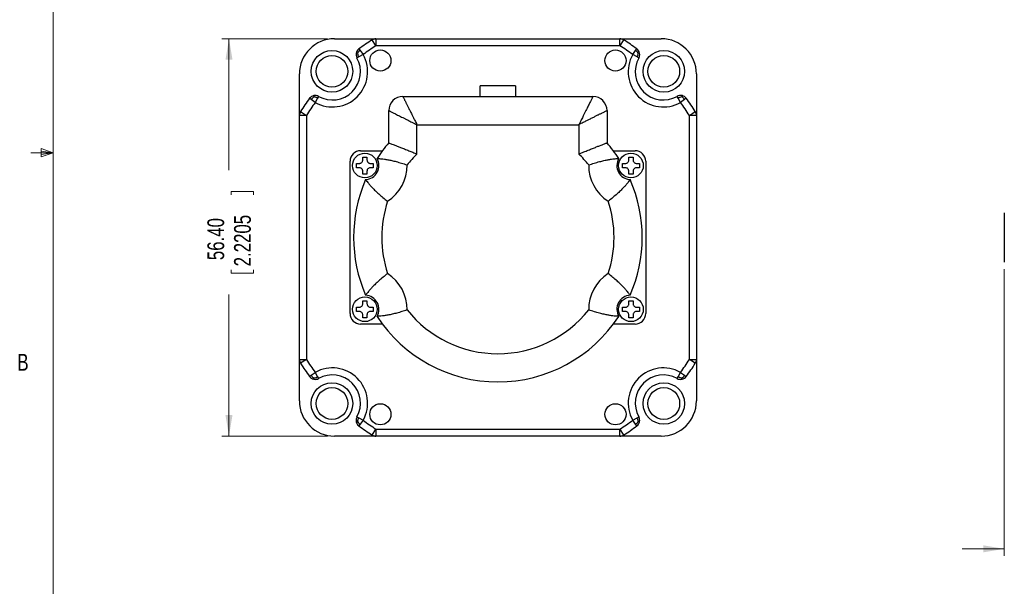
# Model space of a CAD drawing. Header units: millimetres. Extents: x 11 to 421, y 5 to 275.
# Tile 4 of 8: x 11 to 151, y 79 to 159. Entities that reach past the tile are written whole.
import ezdxf

# ---------------------------------------------------------------- set-up
doc = ezdxf.new("R2010")
doc.units = ezdxf.units.MM
doc.styles.add('SLDTEXTSTYLE0', font='TXT', dxfattribs={"width": 0.75})
doc.dimstyles.new('SLDDIMSTYLE0', dxfattribs={"dimtxt": 2.38125, "dimasz": 3, "dimexe": 0, "dimexo": 0.0625, "dimgap": 0.595313, "dimtad": 0, "dimrnd": 1e-09, "dimzin": 4, "dimdsep": 46, "dimtxsty": 'SLDTEXTSTYLE0', "dimsah": 1, "dimcen": 0.09, "dimadec": 0, "dimazin": 0, "dimtfac": 1, "dimtofl": 0, "dimtmove": 0, "dimatfit": 3, "dimfxl": 1, "dimtolj": 1, "dimtzin": 12, "dimarcsym": 0})
doc.dimstyles.new('SLDDIMSTYLE1', dxfattribs={"dimtxt": 2.38125, "dimasz": 3, "dimexe": 0, "dimexo": 0.0625, "dimgap": 0.595313, "dimtad": 0, "dimrnd": 1e-09, "dimzin": 12, "dimdsep": 46, "dimtxsty": 'SLDTEXTSTYLE0', "dimsah": 1, "dimcen": 0.09, "dimadec": 0, "dimazin": 0, "dimtfac": 1, "dimtofl": 0, "dimtmove": 0, "dimatfit": 3, "dimfxl": 1, "dimtolj": 1, "dimtzin": 12, "dimarcsym": 0})

# ---------------------------------------------------------------- blocks, each defined once
blk = doc.blocks.new('*D5')
at = {"color": 7, "linetype": 'Continuous', "lineweight": 0}
for p, q in [((151.03, 123.62), (151.03, 82.92)), ((171.03, 103.92), (171.03, 82.92)), ((151.03, 83.92), (145.03, 83.92)), ((155.35, 83.63), (155.35, 80.42)), ((155.35, 83.63), (155.83, 83.63)), ((166.95, 83.63), (166.47, 83.63)), ((166.95, 83.63), (166.95, 80.42)), ((171.03, 83.92), (177.03, 83.92)), ((155.35, 80.42), (155.83, 80.42)), ((166.95, 80.42), (166.47, 80.42))]:
    blk.add_line(p, q, dxfattribs=at)
for points in [[(151.03, 83.92), (148.03, 84.42), (148.03, 83.42)], [(171.03, 83.92), (174.03, 83.42), (174.03, 84.42)]]:
    blk.add_solid(points, dxfattribs=at)
at = {"color": 7, "linetype": 'Continuous', "lineweight": 0, "char_height": 2.381, "attachment_point": 1, "style": 'SLDTEXTSTYLE0'}
for s, insert in [('20', (159.39, 86.98)), ('0.7874', (156.32, 83.2))]:
    blk.add_mtext(s, dxfattribs=dict(at, insert=insert))
blk = doc.blocks.new('*D10')
at = {"color": 7, "linetype": 'Continuous', "lineweight": 0}
for p, q in [((54.89, 156.32), (39.89, 156.32)), ((40.89, 156.32), (40.89, 137.68)), ((41.18, 134.64), (44.39, 134.64)), ((41.18, 134.64), (41.18, 134.16)), ((44.39, 134.64), (44.39, 134.16)), ((41.18, 123.04), (41.18, 123.52)), ((44.39, 123.04), (44.39, 123.52)), ((41.18, 123.04), (44.39, 123.04)), ((40.89, 99.92), (40.89, 120.01)), ((54.89, 99.92), (39.89, 99.92))]:
    blk.add_line(p, q, dxfattribs=at)
for points in [[(40.89, 156.32), (40.39, 153.32), (41.39, 153.32)], [(40.89, 99.92), (41.39, 102.92), (40.39, 102.92)]]:
    blk.add_solid(points, dxfattribs=at)
at = {"color": 7, "linetype": 'Continuous', "lineweight": 0, "char_height": 2.381, "attachment_point": 1, "rotation": 90, "style": 'SLDTEXTSTYLE0'}
for s, insert in [('2.2205', (41.61, 124.01)), ('56.40', (37.82, 124.89))]:
    blk.add_mtext(s, dxfattribs=dict(at, insert=insert))

msp = doc.modelspace()

# ---------------------------------------------------------------- linework, layer by layer
at = {"color": 7, "linetype": 'Continuous', "lineweight": 0}
for p, q in [((15.907, 270.309), (15.907, 9.959)), ((15.907, 140.134), (12.732, 140.134)), ((14.2, 140.744), (14.2, 139.56)), ((15.907, 140.134), (14.2, 140.744)), ((15.907, 140.134), (14.2, 140.363)), ((15.907, 140.134), (14.2, 139.872)), ((15.907, 140.134), (14.2, 139.56))]:
    msp.add_line(p, q, dxfattribs=at)
at = {"color": 7, "linetype": 'Continuous', "lineweight": 30}
for p, q in [((55.893, 156.315), (61.766, 156.315)), ((61.766, 155.315), (61.229, 156.159)), ((61.766, 156.315), (96.42, 156.315)), ((61.766, 156.315), (61.766, 155.315)), ((96.42, 155.315), (61.766, 155.315)), ((96.42, 156.315), (102.293, 156.315)), ((96.42, 155.315), (96.42, 156.315)), ((96.957, 156.159), (96.42, 155.315)), ((59.946, 154.067), (59.329, 153.722)), ((59.352, 154.871), (59.526, 154.636)), ((59.526, 154.636), (59.946, 154.067)), ((98.24, 154.067), (98.66, 154.636)), ((98.857, 153.722), (98.24, 154.067)), ((98.66, 154.636), (98.833, 154.871)), ((59.329, 153.722), (59.073, 153.579)), ((99.113, 153.579), (98.857, 153.722)), ((50.893, 145.442), (50.893, 151.315)), ((107.293, 151.315), (107.293, 145.442)), ((76.593, 148.115), (76.593, 149.615)), ((81.593, 149.615), (76.593, 149.615)), ((81.593, 149.615), (81.593, 148.115)), ((52.573, 147.682), (52.337, 147.856)), ((53.142, 147.262), (52.573, 147.682)), ((53.487, 147.88), (53.142, 147.262)), ((53.63, 148.135), (53.487, 147.88)), ((65.593, 148.115), (92.593, 148.115)), ((104.699, 147.88), (104.556, 148.135)), ((105.044, 147.262), (104.699, 147.88)), ((105.613, 147.682), (105.044, 147.262)), ((105.849, 147.856), (105.613, 147.682)), ((51.049, 145.98), (51.893, 145.442)), ((63.593, 141.532), (63.593, 146.115)), ((94.593, 146.115), (94.593, 141.532)), ((106.293, 145.442), (107.136, 145.98)), ((50.893, 110.789), (50.893, 145.442)), ((51.893, 145.442), (50.893, 145.442)), ((51.893, 145.442), (51.893, 110.789)), ((67.593, 139.948), (67.593, 144.115)), ((67.593, 144.115), (90.593, 144.115)), ((90.593, 144.115), (90.593, 139.948)), ((106.293, 110.789), (106.293, 145.442)), ((107.293, 145.442), (106.293, 145.442)), ((107.293, 145.442), (107.293, 110.789)), ((59.593, 140.415), (62.693, 140.415)), ((95.493, 140.415), (98.593, 140.415)), ((58.093, 117.315), (58.093, 138.915)), ((100.093, 138.915), (100.093, 117.315)), ((151.033, 131.615), (151.033, 128.115)), ((151.033, 128.115), (151.033, 124.615)), ((62.693, 115.815), (59.593, 115.815)), ((98.593, 115.815), (95.493, 115.815)), ((50.893, 104.915), (50.893, 110.789)), ((50.893, 110.789), (51.893, 110.789)), ((51.893, 110.789), (51.049, 110.251)), ((106.293, 110.789), (107.293, 110.789)), ((107.136, 110.251), (106.293, 110.789)), ((107.293, 110.789), (107.293, 104.915)), ((52.337, 108.375), (52.573, 108.549)), ((52.573, 108.549), (53.142, 108.969)), ((53.142, 108.969), (53.487, 108.351)), ((53.487, 108.351), (53.63, 108.096)), ((104.556, 108.096), (104.699, 108.351)), ((104.699, 108.351), (105.044, 108.969)), ((105.044, 108.969), (105.613, 108.549)), ((105.613, 108.549), (105.849, 108.375)), ((59.073, 102.652), (59.329, 102.509)), ((59.329, 102.509), (59.946, 102.164)), ((59.946, 102.164), (59.526, 101.595)), ((98.24, 102.164), (98.857, 102.509)), ((98.66, 101.595), (98.24, 102.164)), ((98.857, 102.509), (99.113, 102.652)), ((59.526, 101.595), (59.352, 101.36)), ((61.229, 100.072), (61.766, 100.915)), ((61.766, 100.915), (61.766, 99.915)), ((61.766, 100.915), (96.42, 100.915)), ((96.42, 99.915), (96.42, 100.915)), ((96.42, 100.915), (96.957, 100.072)), ((98.833, 101.36), (98.66, 101.595)), ((61.766, 99.915), (55.893, 99.915)), ((96.42, 99.915), (61.766, 99.915)), ((102.293, 99.915), (96.42, 99.915))]:
    msp.add_line(p, q, dxfattribs=at)
for centre, radius in [((55.523, 151.685), 2.95), ((55.523, 151.685), 2.25), ((62.393, 153.215), 1.5), ((95.793, 153.215), 1.5), ((102.663, 151.685), 2.95), ((102.663, 151.685), 2.25), ((60.193, 138.315), 1.75), ((97.993, 138.315), 1.75), ((60.193, 117.915), 1.75), ((97.993, 117.915), 1.75), ((55.523, 104.545), 2.95), ((55.523, 104.545), 2.25), ((102.663, 104.545), 2.95), ((102.663, 104.545), 2.25), ((62.393, 103.015), 1.5), ((95.793, 103.015), 1.5)]:
    msp.add_circle(centre, radius, dxfattribs=at)
for centre, radius, start, end in [((55.893, 151.315), 5, 90, 180), ((79.093, 128.115), 33.25, 122.49793, 126.42027), ((79.093, 128.115), 32.25, 122.49793, 126.42027), ((61.766, 155.315), 1, 90, 122.49793), ((96.42, 155.315), 1, 57.50207, 90), ((79.093, 128.115), 32.25, 53.57973, 57.50207), ((79.093, 128.115), 33.25, 53.57973, 57.50207), ((102.293, 151.315), 5, 0, 90), ((55.581, 151.627), 5, 240.79406, 29.20594), ((59.946, 154.067), 1, 167.81311, 209.20594), ((59.946, 154.067), 1, 126.42027, 167.81311), ((102.604, 151.627), 5, 150.79406, 299.20594), ((98.24, 154.067), 1, 12.18689, 53.57973), ((98.24, 154.067), 1, 330.79406, 12.18689), ((55.581, 151.627), 4, 240.79406, 29.20594), ((102.604, 151.627), 4, 150.79406, 299.20594), ((79.093, 128.115), 33.25, 143.57973, 147.50207), ((79.093, 128.115), 32.25, 143.57973, 147.50207), ((53.142, 147.262), 1, 102.18689, 143.57973), ((53.142, 147.262), 1, 60.79406, 102.18689), ((65.593, 146.115), 2, 90, 180), ((92.593, 146.115), 2, 0, 90), ((105.044, 147.262), 1, 77.81311, 119.20594), ((79.093, 128.115), 32.25, 32.49793, 36.42027), ((105.044, 147.262), 1, 36.42027, 77.81311), ((79.093, 128.115), 33.25, 32.49793, 36.42027), ((51.893, 145.442), 1, 147.50207, 180), ((106.293, 145.442), 1, 0, 32.49793), ((79.093, 128.115), 20.5, 139.12136, 146.87797), ((79.093, 128.115), 20.5, 33.12203, 40.87864), ((59.593, 138.915), 1.5, 90, 180), ((79.093, 128.115), 16.5, 134.18439, 141.43087), ((79.093, 128.115), 16.5, 38.56913, 45.81561), ((98.593, 138.915), 1.5, 360, 90), ((60.193, 138.315), 2, 273.23406, 30.05601), ((97.993, 138.315), 2, 149.94399, 266.76594), ((60.193, 138.315), 6, 302.45864, 0.83144), ((97.993, 138.315), 6, 179.16856, 237.54136), ((79.093, 128.115), 20.5, 156.41211, 203.58789), ((79.093, 128.115), 20.5, 336.41211, 23.58789), ((79.093, 128.115), 16.5, 161.85921, 198.14079), ((79.093, 128.115), 16.5, 341.85921, 18.14079), ((60.193, 117.915), 6, 359.16856, 57.54136), ((97.993, 117.915), 6, 122.45864, 180.83144), ((60.193, 117.915), 2, 329.94399, 86.76594), ((97.993, 117.915), 2, 93.23406, 210.05601), ((79.093, 128.115), 16.5, 218.56913, 321.43087), ((59.593, 117.315), 1.5, 180, 270), ((79.093, 128.115), 20.5, 213.12203, 326.87797), ((98.593, 117.315), 1.5, 270, 0), ((51.893, 110.789), 1, 180, 212.49793), ((79.093, 128.115), 32.25, 212.49793, 216.42027), ((79.093, 128.115), 32.25, 323.57973, 327.50207), ((106.293, 110.789), 1, 327.50207, 360), ((79.093, 128.115), 33.25, 212.49793, 216.42027), ((55.581, 104.604), 5, 330.79406, 119.20594), ((102.604, 104.604), 5, 60.79406, 209.20594), ((79.093, 128.115), 33.25, 323.57973, 327.50207), ((53.142, 108.969), 1, 216.42027, 257.81311), ((53.142, 108.969), 1, 257.81311, 299.20594), ((55.581, 104.604), 4, 330.79406, 119.20594), ((102.604, 104.604), 4, 60.79406, 209.20594), ((105.044, 108.969), 1, 240.79406, 282.18689), ((105.044, 108.969), 1, 282.18689, 323.57973), ((55.893, 104.915), 5, 180, 270), ((102.293, 104.915), 5, 270, 0), ((59.946, 102.164), 1, 150.79406, 192.18689), ((79.093, 128.115), 32.25, 233.57973, 237.50207), ((79.093, 128.115), 32.25, 302.49793, 306.42027), ((98.24, 102.164), 1, 347.81311, 29.20594), ((59.946, 102.164), 1, 192.18689, 233.57973), ((79.093, 128.115), 33.25, 233.57973, 237.50207), ((79.093, 128.115), 33.25, 302.49793, 306.42027), ((98.24, 102.164), 1, 306.42027, 347.81311), ((61.766, 100.915), 1, 237.50207, 270), ((96.42, 100.915), 1, 270, 302.49793)]:
    msp.add_arc(centre, radius, start, end, dxfattribs=at)
for points, knots in [([(58.968, 154.278), (58.97, 154.277), (58.973, 154.277), (59.028, 154.265), (59.099, 154.249), (59.144, 154.24)], [0, 0, 0, 0, 0.303808, 0.5650774, 1, 1, 1, 1]), ([(59.526, 154.636), (59.479, 154.603), (59.391, 154.541), (59.256, 154.409), (59.187, 154.305), (59.144, 154.24)], [0, 0, 0, 0, 0.298018, 0.5586395, 1, 1, 1, 1]), ([(59.144, 154.24), (59.161, 154.142), (59.184, 154.009), (59.261, 153.835), (59.305, 153.761), (59.329, 153.722)], [0, 0, 0, 0, 0.5526781, 0.7595397, 1, 1, 1, 1]), ([(99.042, 154.24), (98.986, 154.322), (98.91, 154.434), (98.768, 154.56), (98.697, 154.609), (98.66, 154.636)], [0, 0, 0, 0, 0.5526781, 0.7595397, 1, 1, 1, 1]), ([(98.857, 153.722), (98.886, 153.771), (98.941, 153.863), (99.009, 154.04), (99.029, 154.162), (99.042, 154.24)], [0, 0, 0, 0, 0.298018, 0.5586395, 1, 1, 1, 1]), ([(99.217, 154.278), (99.215, 154.277), (99.212, 154.277), (99.158, 154.265), (99.086, 154.249), (99.042, 154.24)], [0, 0, 0, 0, 0.303808, 0.5650774, 1, 1, 1, 1]), ([(52.968, 148.065), (52.887, 148.009), (52.774, 147.933), (52.648, 147.79), (52.599, 147.72), (52.573, 147.682)], [0, 0, 0, 0, 0.5526781, 0.7595397, 1, 1, 1, 1]), ([(52.931, 148.24), (52.931, 148.238), (52.932, 148.235), (52.943, 148.181), (52.959, 148.109), (52.968, 148.065)], [0, 0, 0, 0, 0.303808, 0.5650774, 1, 1, 1, 1]), ([(53.487, 147.88), (53.437, 147.909), (53.345, 147.963), (53.169, 148.032), (53.046, 148.052), (52.968, 148.065)], [0, 0, 0, 0, 0.298018, 0.5586395, 1, 1, 1, 1]), ([(65.593, 148.115), (65.595, 148.111), (65.599, 148.103), (65.632, 148.038), (65.684, 147.932), (65.756, 147.788), (65.846, 147.61), (65.939, 147.424), (66.032, 147.237), (66.121, 147.059), (66.213, 146.876), (66.306, 146.688), (66.402, 146.498), (66.505, 146.291), (66.617, 146.068), (66.736, 145.829), (66.88, 145.54), (67.067, 145.169), (67.311, 144.68), (67.493, 144.315), (67.593, 144.115)], [0, 0, 0, 0, 0.0614231, 0.1234559, 0.1862551, 0.249972, 0.3093094, 0.370692, 0.4128063, 0.455896, 0.4999847, 0.5375449, 0.5767386, 0.617576, 0.6600663, 0.7042175, 0.7500367, 0.8162024, 0.8995248, 1, 1, 1, 1]), ([(92.593, 148.115), (92.591, 148.111), (92.587, 148.103), (92.554, 148.038), (92.501, 147.932), (92.429, 147.788), (92.34, 147.61), (92.235, 147.4), (92.111, 147.151), (91.976, 146.881), (91.831, 146.593), (91.679, 146.289), (91.509, 145.948), (91.353, 145.635), (91.211, 145.352), (91.084, 145.1), (90.938, 144.807), (90.772, 144.475), (90.655, 144.239), (90.593, 144.115)], [0, 0, 0, 0, 0.06142512, 0.12345813, 0.18625586, 0.24996945, 0.30931177, 0.37069559, 0.43421312, 0.4999476, 0.55689465, 0.61752372, 0.68186628, 0.74994865, 0.78759955, 0.83142918, 0.88143885, 0.93762911, 1, 1, 1, 1]), ([(105.217, 148.065), (105.12, 148.048), (104.986, 148.025), (104.812, 147.947), (104.738, 147.903), (104.699, 147.88)], [0, 0, 0, 0, 0.5526781, 0.7595397, 1, 1, 1, 1]), ([(105.255, 148.24), (105.255, 148.238), (105.254, 148.235), (105.242, 148.181), (105.227, 148.109), (105.217, 148.065)], [0, 0, 0, 0, 0.30380796, 0.5650774, 1, 1, 1, 1]), ([(105.613, 147.682), (105.58, 147.729), (105.518, 147.817), (105.386, 147.952), (105.282, 148.021), (105.217, 148.065)], [0, 0, 0, 0, 0.298018, 0.5586395, 1, 1, 1, 1]), ([(63.593, 146.115), (63.597, 146.113), (63.605, 146.109), (63.671, 146.076), (63.776, 146.024), (63.92, 145.952), (64.098, 145.863), (64.308, 145.757), (64.557, 145.633), (64.827, 145.498), (65.115, 145.354), (65.419, 145.202), (65.76, 145.032), (66.073, 144.875), (66.356, 144.734), (66.608, 144.607), (66.901, 144.461), (67.234, 144.295), (67.469, 144.177), (67.593, 144.115)], [0, 0, 0, 0, 0.06142512, 0.12345813, 0.18625586, 0.24996945, 0.30931177, 0.37069559, 0.43421312, 0.4999476, 0.55689465, 0.61752372, 0.68186628, 0.74994865, 0.78759902, 0.83142839, 0.88143807, 0.93762859, 1, 1, 1, 1]), ([(94.593, 146.115), (94.589, 146.113), (94.581, 146.109), (94.515, 146.076), (94.41, 146.024), (94.266, 145.952), (94.087, 145.863), (93.901, 145.77), (93.715, 145.676), (93.537, 145.587), (93.353, 145.496), (93.166, 145.402), (92.975, 145.306), (92.768, 145.203), (92.545, 145.092), (92.307, 144.972), (92.017, 144.828), (91.646, 144.641), (91.158, 144.397), (90.792, 144.215), (90.593, 144.115)], [0, 0, 0, 0, 0.06142312, 0.1234559, 0.18625514, 0.24997199, 0.30930941, 0.37069202, 0.41280629, 0.45589604, 0.49998471, 0.53754489, 0.57673857, 0.61757601, 0.6600663, 0.70421747, 0.75003671, 0.81620163, 0.89952407, 1, 1, 1, 1]), ([(63.593, 141.532), (63.602, 141.528), (63.622, 141.521), (63.78, 141.462), (64.027, 141.369), (64.363, 141.242), (64.782, 141.082), (65.274, 140.89), (65.835, 140.669), (66.421, 140.434), (67.008, 140.193), (67.393, 140.032), (67.588, 139.95), (67.593, 139.948)], [0, 0, 0, 0, 0.0969893, 0.1968601, 0.2938327, 0.3934944, 0.4929457, 0.5949753, 0.7004024, 0.808522, 0.9022717, 0.9977091, 1, 1, 1, 1]), ([(90.593, 139.948), (90.597, 139.95), (90.831, 140.048), (91.282, 140.236), (91.935, 140.503), (92.533, 140.741), (93.078, 140.955), (93.543, 141.135), (93.937, 141.285), (94.243, 141.401), (94.46, 141.483), (94.575, 141.525), (94.588, 141.53), (94.593, 141.532)], [0, 0, 0, 0, 0.0022909, 0.1166602, 0.2244566, 0.3349613, 0.4362297, 0.5400417, 0.6369336, 0.7363604, 0.8320365, 0.930401, 1, 1, 1, 1]), ([(58.993, 138.015), (58.993, 138.114), (58.993, 138.314), (58.993, 138.514), (58.993, 138.615)], [0, 0, 0, 0, 0.4917469, 1, 1, 1, 1]), ([(59.393, 138.615), (59.445, 138.62), (59.548, 138.629), (59.693, 138.705), (59.807, 138.821), (59.88, 138.965), (59.889, 139.067), (59.893, 139.115)], [0, 0, 0, 0, 0.2014317, 0.4029143, 0.6048004, 0.8101403, 1, 1, 1, 1]), ([(60.493, 139.115), (60.497, 139.064), (60.507, 138.96), (60.583, 138.815), (60.698, 138.701), (60.843, 138.628), (60.944, 138.62), (60.993, 138.615)], [0, 0, 0, 0, 0.2014317, 0.4029143, 0.6048004, 0.8101403, 1, 1, 1, 1]), ([(61.393, 138.615), (61.393, 138.517), (61.393, 138.317), (61.393, 138.117), (61.393, 138.015)], [0, 0, 0, 0, 0.4917469, 1, 1, 1, 1]), ([(61.924, 139.317), (61.931, 139.317), (61.945, 139.317), (62.066, 139.312), (62.269, 139.301), (62.57, 139.275), (62.959, 139.227), (63.442, 139.148), (64.008, 139.033), (64.665, 138.873), (65.396, 138.665), (65.92, 138.495), (66.187, 138.404), (66.192, 138.403)], [0, 0, 0, 0, 0.0764972, 0.1546643, 0.2427929, 0.3330338, 0.4304102, 0.530095, 0.6378343, 0.7484131, 0.870915, 0.9975775, 1, 1, 1, 1]), ([(91.993, 138.403), (91.998, 138.404), (92.257, 138.492), (92.781, 138.662), (93.507, 138.869), (94.173, 139.032), (94.735, 139.147), (95.223, 139.227), (95.61, 139.274), (95.915, 139.301), (96.117, 139.312), (96.24, 139.317), (96.254, 139.317), (96.262, 139.317)], [0, 0, 0, 0, 0.0024225, 0.1249172, 0.2515873, 0.3593376, 0.4699055, 0.5673105, 0.6669665, 0.755138, 0.8453358, 0.9218504, 1, 1, 1, 1]), ([(96.793, 138.015), (96.793, 138.114), (96.793, 138.314), (96.793, 138.514), (96.793, 138.615)], [0, 0, 0, 0, 0.4917469, 1, 1, 1, 1]), ([(97.193, 138.615), (97.245, 138.62), (97.348, 138.629), (97.493, 138.705), (97.607, 138.821), (97.68, 138.965), (97.689, 139.067), (97.693, 139.115)], [0, 0, 0, 0, 0.2014317, 0.4029143, 0.6048004, 0.8101403, 1, 1, 1, 1]), ([(98.293, 139.115), (98.297, 139.064), (98.307, 138.96), (98.383, 138.815), (98.498, 138.701), (98.643, 138.628), (98.744, 138.62), (98.793, 138.615)], [0, 0, 0, 0, 0.2014317, 0.4029143, 0.6048004, 0.8101403, 1, 1, 1, 1]), ([(99.193, 138.615), (99.193, 138.517), (99.193, 138.317), (99.193, 138.117), (99.193, 138.015)], [0, 0, 0, 0, 0.4917469, 1, 1, 1, 1]), ([(59.893, 137.515), (59.888, 137.567), (59.879, 137.671), (59.803, 137.816), (59.687, 137.93), (59.543, 138.003), (59.441, 138.011), (59.393, 138.015)], [0, 0, 0, 0, 0.20143166, 0.40291431, 0.60480044, 0.81014031, 1, 1, 1, 1]), ([(60.993, 138.015), (60.941, 138.011), (60.837, 138.002), (60.692, 137.926), (60.578, 137.81), (60.505, 137.666), (60.497, 137.564), (60.493, 137.515)], [0, 0, 0, 0, 0.2014317, 0.4029143, 0.6048004, 0.8101403, 1, 1, 1, 1]), ([(97.693, 137.515), (97.688, 137.567), (97.679, 137.671), (97.603, 137.816), (97.487, 137.93), (97.343, 138.003), (97.241, 138.011), (97.193, 138.015)], [0, 0, 0, 0, 0.20143166, 0.40291431, 0.60480044, 0.81014031, 1, 1, 1, 1]), ([(98.793, 138.015), (98.741, 138.011), (98.637, 138.002), (98.492, 137.926), (98.378, 137.81), (98.305, 137.666), (98.297, 137.564), (98.293, 137.515)], [0, 0, 0, 0, 0.2014317, 0.4029143, 0.6048004, 0.8101403, 1, 1, 1, 1]), ([(60.306, 136.319), (60.31, 136.313), (60.318, 136.301), (60.388, 136.202), (60.508, 136.039), (60.696, 135.802), (60.949, 135.502), (61.28, 135.142), (61.687, 134.733), (62.182, 134.272), (62.757, 133.774), (63.186, 133.429), (63.409, 133.256), (63.413, 133.253)], [0, 0, 0, 0, 0.0764972, 0.1546643, 0.2427929, 0.3330338, 0.4304102, 0.530095, 0.6378343, 0.7484131, 0.870915, 0.9975775, 1, 1, 1, 1]), ([(97.88, 136.319), (97.876, 136.313), (97.868, 136.301), (97.798, 136.202), (97.677, 136.039), (97.49, 135.802), (97.236, 135.502), (96.905, 135.142), (96.499, 134.733), (96.004, 134.272), (95.429, 133.774), (94.999, 133.429), (94.777, 133.256), (94.773, 133.253)], [0, 0, 0, 0, 0.0764972, 0.1546643, 0.2427929, 0.3330338, 0.4304102, 0.530095, 0.6378343, 0.7484131, 0.870915, 0.9975775, 1, 1, 1, 1]), ([(63.413, 122.978), (63.409, 122.975), (63.193, 122.807), (62.764, 122.463), (62.192, 121.969), (61.691, 121.502), (61.286, 121.095), (60.952, 120.731), (60.699, 120.433), (60.51, 120.194), (60.389, 120.031), (60.318, 119.931), (60.31, 119.918), (60.306, 119.912)], [0, 0, 0, 0, 0.0024225, 0.1249172, 0.2515873, 0.3593376, 0.4699055, 0.5673105, 0.6669665, 0.755138, 0.8453358, 0.9218504, 1, 1, 1, 1]), ([(97.88, 119.912), (97.876, 119.918), (97.868, 119.93), (97.798, 120.029), (97.677, 120.192), (97.49, 120.429), (97.236, 120.729), (96.905, 121.089), (96.499, 121.498), (96.004, 121.959), (95.429, 122.457), (94.999, 122.802), (94.777, 122.975), (94.773, 122.978)], [0, 0, 0, 0, 0.0764972, 0.1546643, 0.2427929, 0.3330338, 0.4304102, 0.530095, 0.6378343, 0.7484131, 0.870915, 0.9975775, 1, 1, 1, 1]), ([(58.993, 117.615), (58.993, 117.714), (58.993, 117.914), (58.993, 118.114), (58.993, 118.215)], [0, 0, 0, 0, 0.4917469, 1, 1, 1, 1]), ([(59.393, 118.215), (59.445, 118.22), (59.548, 118.229), (59.693, 118.305), (59.807, 118.421), (59.88, 118.565), (59.889, 118.667), (59.893, 118.715)], [0, 0, 0, 0, 0.2014317, 0.4029143, 0.6048004, 0.8101403, 1, 1, 1, 1]), ([(59.893, 117.115), (59.888, 117.167), (59.879, 117.271), (59.803, 117.416), (59.687, 117.53), (59.543, 117.603), (59.441, 117.611), (59.393, 117.615)], [0, 0, 0, 0, 0.20143166, 0.40291431, 0.60480044, 0.81014031, 1, 1, 1, 1]), ([(60.493, 118.715), (60.497, 118.664), (60.507, 118.56), (60.583, 118.415), (60.698, 118.301), (60.843, 118.228), (60.944, 118.22), (60.993, 118.215)], [0, 0, 0, 0, 0.2014317, 0.4029143, 0.6048004, 0.8101403, 1, 1, 1, 1]), ([(60.993, 117.615), (60.941, 117.611), (60.837, 117.602), (60.692, 117.526), (60.578, 117.41), (60.505, 117.266), (60.497, 117.164), (60.493, 117.115)], [0, 0, 0, 0, 0.2014317, 0.4029143, 0.6048004, 0.8101403, 1, 1, 1, 1]), ([(61.393, 118.215), (61.393, 118.117), (61.393, 117.917), (61.393, 117.717), (61.393, 117.615)], [0, 0, 0, 0, 0.4917469, 1, 1, 1, 1]), ([(66.192, 117.828), (66.187, 117.827), (65.945, 117.744), (65.456, 117.585), (64.75, 117.381), (64.073, 117.212), (63.457, 117.084), (62.908, 116.996), (62.466, 116.945), (62.14, 116.921), (61.954, 116.915), (61.933, 116.914), (61.924, 116.914)], [0, 0, 0, 0, 0.0024231, 0.1170064, 0.2349815, 0.3485212, 0.4653671, 0.5784545, 0.6951422, 0.8024876, 0.9138095, 1, 1, 1, 1]), ([(96.262, 116.914), (96.255, 116.914), (96.24, 116.914), (96.119, 116.918), (95.917, 116.93), (95.615, 116.956), (95.226, 117.004), (94.743, 117.083), (94.178, 117.198), (93.521, 117.358), (92.789, 117.566), (92.265, 117.736), (91.998, 117.827), (91.993, 117.828)], [0, 0, 0, 0, 0.0764972, 0.1546643, 0.2427929, 0.3330338, 0.4304102, 0.530095, 0.6378343, 0.7484131, 0.870915, 0.9975775, 1, 1, 1, 1]), ([(96.793, 117.615), (96.793, 117.714), (96.793, 117.914), (96.793, 118.114), (96.793, 118.215)], [0, 0, 0, 0, 0.4917469, 1, 1, 1, 1]), ([(97.193, 118.215), (97.245, 118.22), (97.348, 118.229), (97.493, 118.305), (97.607, 118.421), (97.68, 118.565), (97.689, 118.667), (97.693, 118.715)], [0, 0, 0, 0, 0.2014317, 0.4029143, 0.6048004, 0.8101403, 1, 1, 1, 1]), ([(97.693, 117.115), (97.688, 117.167), (97.679, 117.271), (97.603, 117.416), (97.487, 117.53), (97.343, 117.603), (97.241, 117.611), (97.193, 117.615)], [0, 0, 0, 0, 0.20143166, 0.40291431, 0.60480044, 0.81014031, 1, 1, 1, 1]), ([(98.293, 118.715), (98.297, 118.664), (98.307, 118.56), (98.383, 118.415), (98.498, 118.301), (98.643, 118.228), (98.744, 118.22), (98.793, 118.215)], [0, 0, 0, 0, 0.2014317, 0.4029143, 0.6048004, 0.8101403, 1, 1, 1, 1]), ([(98.793, 117.615), (98.741, 117.611), (98.637, 117.602), (98.492, 117.526), (98.378, 117.41), (98.305, 117.266), (98.297, 117.164), (98.293, 117.115)], [0, 0, 0, 0, 0.2014317, 0.4029143, 0.6048004, 0.8101403, 1, 1, 1, 1]), ([(99.193, 118.215), (99.193, 118.117), (99.193, 117.917), (99.193, 117.717), (99.193, 117.615)], [0, 0, 0, 0, 0.4917469, 1, 1, 1, 1]), ([(52.573, 108.549), (52.606, 108.502), (52.667, 108.414), (52.8, 108.279), (52.903, 108.21), (52.968, 108.166)], [0, 0, 0, 0, 0.298018, 0.5586395, 1, 1, 1, 1]), ([(52.931, 107.991), (52.931, 107.993), (52.932, 107.996), (52.943, 108.05), (52.959, 108.122), (52.968, 108.166)], [0, 0, 0, 0, 0.30380796, 0.5650774, 1, 1, 1, 1]), ([(52.968, 108.166), (53.066, 108.183), (53.2, 108.206), (53.374, 108.284), (53.447, 108.328), (53.487, 108.351)], [0, 0, 0, 0, 0.5526781, 0.7595397, 1, 1, 1, 1]), ([(104.699, 108.351), (104.748, 108.322), (104.84, 108.268), (105.017, 108.199), (105.14, 108.179), (105.217, 108.166)], [0, 0, 0, 0, 0.298018, 0.5586395, 1, 1, 1, 1]), ([(105.217, 108.166), (105.299, 108.222), (105.411, 108.298), (105.538, 108.441), (105.587, 108.511), (105.613, 108.549)], [0, 0, 0, 0, 0.5526781, 0.7595397, 1, 1, 1, 1]), ([(105.255, 107.991), (105.255, 107.993), (105.254, 107.996), (105.242, 108.05), (105.227, 108.122), (105.217, 108.166)], [0, 0, 0, 0, 0.303808, 0.5650774, 1, 1, 1, 1]), ([(59.329, 102.509), (59.299, 102.46), (59.245, 102.368), (59.177, 102.191), (59.156, 102.068), (59.144, 101.991)], [0, 0, 0, 0, 0.298018, 0.5586395, 1, 1, 1, 1]), ([(99.042, 101.991), (99.025, 102.089), (99.002, 102.222), (98.924, 102.396), (98.881, 102.47), (98.857, 102.509)], [0, 0, 0, 0, 0.5526781, 0.7595397, 1, 1, 1, 1]), ([(58.968, 101.953), (58.97, 101.954), (58.973, 101.954), (59.028, 101.966), (59.099, 101.982), (59.144, 101.991)], [0, 0, 0, 0, 0.303808, 0.5650774, 1, 1, 1, 1]), ([(59.144, 101.991), (59.199, 101.909), (59.275, 101.797), (59.418, 101.671), (59.488, 101.622), (59.526, 101.595)], [0, 0, 0, 0, 0.5526781, 0.7595397, 1, 1, 1, 1]), ([(98.66, 101.595), (98.706, 101.628), (98.794, 101.69), (98.929, 101.822), (98.998, 101.926), (99.042, 101.991)], [0, 0, 0, 0, 0.298018, 0.5586395, 1, 1, 1, 1]), ([(99.217, 101.953), (99.215, 101.954), (99.212, 101.954), (99.158, 101.966), (99.086, 101.982), (99.042, 101.991)], [0, 0, 0, 0, 0.303808, 0.5650774, 1, 1, 1, 1])]:
    msp.add_open_spline(points, degree=3, knots=knots, dxfattribs=at)
for points, degree in [([(58.993, 138.615), (59.393, 138.615)], 1), ([(59.893, 139.515), (59.993, 139.515), (60.193, 139.515), (60.393, 139.515), (60.493, 139.515)], 3), ([(59.893, 139.115), (59.893, 139.515)], 1), ([(60.493, 139.515), (60.493, 139.115)], 1), ([(60.993, 138.615), (61.393, 138.615)], 1), ([(96.793, 138.615), (97.193, 138.615)], 1), ([(97.693, 139.515), (97.793, 139.515), (97.993, 139.515), (98.193, 139.515), (98.293, 139.515)], 3), ([(97.693, 139.115), (97.693, 139.515)], 1), ([(98.293, 139.515), (98.293, 139.115)], 1), ([(98.793, 138.615), (99.193, 138.615)], 1), ([(59.393, 138.015), (58.993, 138.015)], 1), ([(59.893, 137.115), (59.893, 137.515)], 1), ([(60.493, 137.115), (60.393, 137.115), (60.193, 137.115), (59.993, 137.115), (59.893, 137.115)], 3), ([(60.493, 137.515), (60.493, 137.115)], 1), ([(61.393, 138.015), (60.993, 138.015)], 1), ([(97.193, 138.015), (96.793, 138.015)], 1), ([(97.693, 137.115), (97.693, 137.515)], 1), ([(98.293, 137.115), (98.193, 137.115), (97.993, 137.115), (97.793, 137.115), (97.693, 137.115)], 3), ([(98.293, 137.515), (98.293, 137.115)], 1), ([(99.193, 138.015), (98.793, 138.015)], 1), ([(59.893, 119.115), (59.993, 119.115), (60.193, 119.115), (60.393, 119.115), (60.493, 119.115)], 3), ([(59.893, 118.715), (59.893, 119.115)], 1), ([(60.493, 119.115), (60.493, 118.715)], 1), ([(97.693, 119.115), (97.793, 119.115), (97.993, 119.115), (98.193, 119.115), (98.293, 119.115)], 3), ([(97.693, 118.715), (97.693, 119.115)], 1), ([(98.293, 119.115), (98.293, 118.715)], 1), ([(58.993, 118.215), (59.393, 118.215)], 1), ([(59.393, 117.615), (58.993, 117.615)], 1), ([(60.993, 118.215), (61.393, 118.215)], 1), ([(61.393, 117.615), (60.993, 117.615)], 1), ([(96.793, 118.215), (97.193, 118.215)], 1), ([(97.193, 117.615), (96.793, 117.615)], 1), ([(98.793, 118.215), (99.193, 118.215)], 1), ([(99.193, 117.615), (98.793, 117.615)], 1), ([(59.893, 116.715), (59.893, 117.115)], 1), ([(60.493, 116.715), (60.393, 116.715), (60.193, 116.715), (59.993, 116.715), (59.893, 116.715)], 3), ([(60.493, 117.115), (60.493, 116.715)], 1), ([(97.693, 116.715), (97.693, 117.115)], 1), ([(98.293, 116.715), (98.193, 116.715), (97.993, 116.715), (97.793, 116.715), (97.693, 116.715)], 3), ([(98.293, 117.115), (98.293, 116.715)], 1)]:
    msp.add_open_spline(points, degree=degree, dxfattribs=at)

# ---------------------------------------------------------------- texts
at = {"color": 7, "linetype": 'Continuous', "lineweight": 0, "insert": (10.831, 111.588), "char_height": 2.381, "attachment_point": 1, "style": 'SLDTEXTSTYLE0'}
msp.add_mtext('B', dxfattribs=at)

# ---------------------------------------------------------------- dimensions: what is measured, and where the dimension line sits
at = {"color": 7, "linetype": 'Continuous', "lineweight": 0}
dim = msp.add_linear_dim(base=(40.893, 99.915), p1=(55.893, 156.315), p2=(55.893, 99.915), angle=90, dimstyle='SLDDIMSTYLE0', dxfattribs=at)
dim.commit()
dim.dimension.update_dxf_attribs({"geometry": '*D10', "text_midpoint": (40.893, 128.842), "dimtype": 160})
dim = msp.add_linear_dim(base=(171.033, 83.915), p1=(151.033, 124.615), p2=(171.033, 104.915), dimstyle='SLDDIMSTYLE1', dxfattribs=at)
dim.commit()
dim.dimension.update_dxf_attribs({"geometry": '*D5', "text_midpoint": (161.152, 83.915), "dimtype": 160})

doc.saveas('drawing.dxf')
